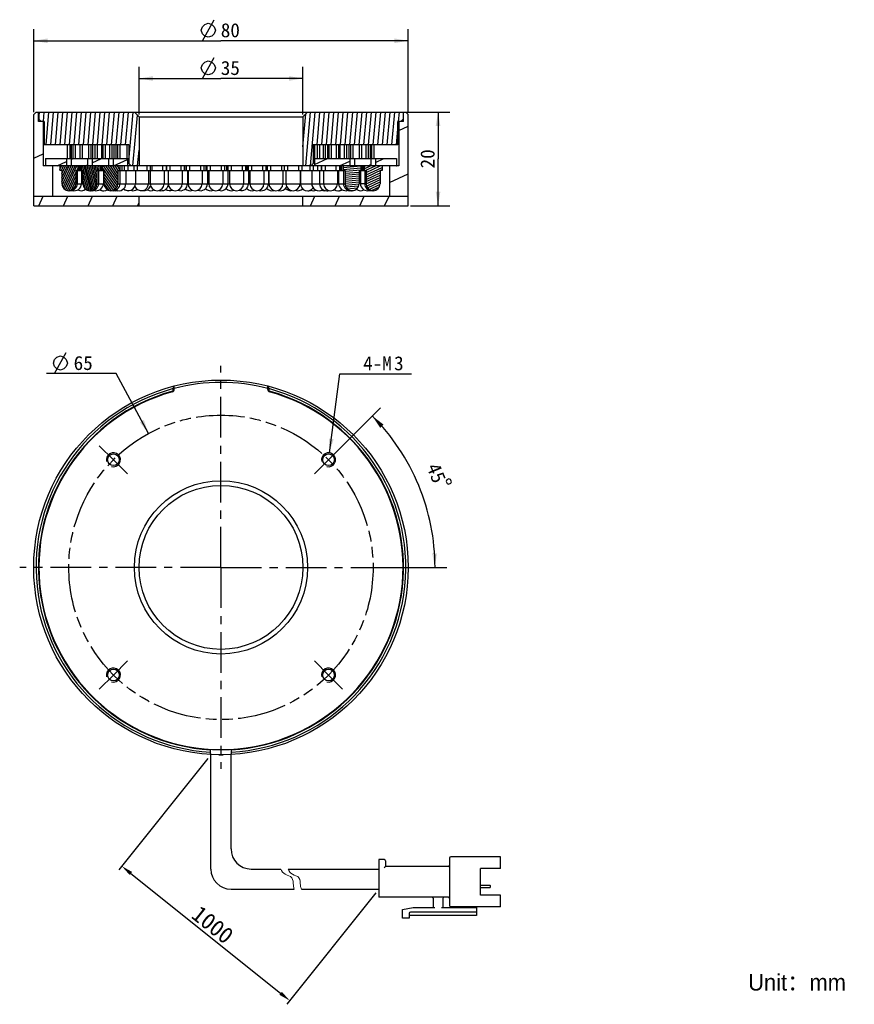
# Model space of a CAD drawing. Header units: millimetres. Extents: x 106 to 284, y 43 to 253.
import ezdxf
from ezdxf.enums import TextEntityAlignment as Align

# ---------------------------------------------------------------- set-up
doc = ezdxf.new("R2010")
doc.units = ezdxf.units.MM
doc.header["$LTSCALE"] = 23.1
doc.header["$PDMODE"] = 3
doc.header["$PDSIZE"] = 8
doc.linetypes.add('CENTER', pattern=[0.6, 0.375, -0.075, 0.075, -0.075])
doc.linetypes.add('PHANTOM', pattern=[0.8, 0.45, -0.05, 0.1, -0.05, 0.1, -0.05])
doc.layers.get('0').update_dxf_attribs({"linetype": 'CONTINUOUS'})
doc.layers.get('Defpoints').update_dxf_attribs({"linetype": 'CONTINUOUS', "lineweight": 18})
for name, color, linetype in [('00_COMPONENTS', 7, 'CONTINUOUS'), ('03_ALL_AXES', 7, 'CONTINUOUS'), ('07_ALL_HOLES', 7, 'CONTINUOUS'), ('51__DRAFT_DIMS', 7, 'CONTINUOUS')]:
    doc.layers.add(name, color=color, linetype=linetype)
for name, color, linetype, lineweight in [('标注', 3, 'CONTINUOUS', 25), ('粗实线', 7, 'CONTINUOUS', 30), ('细实线', 7, 'CONTINUOUS', 15)]:
    doc.layers.add(name, color=color, linetype=linetype, lineweight=lineweight)
doc.styles.get("Standard").update_dxf_attribs({"font": 'simfang.ttf'})
doc.dimstyles.new('CST Standard', dxfattribs={"dimtxt": 3.5, "dimasz": 2.5, "dimexe": 1, "dimexo": 1, "dimgap": 0.6, "dimtad": 1, "dimtoh": 1, "dimdsep": 46, "dimtxsty": 'STANDARD', "dimcen": -2.5, "dimdle": 5, "dimadec": 1, "dimazin": 2, "dimtfac": 1, "dimtofl": 0, "dimtmove": 0, "dimatfit": 0, "dimfxl": 1, "dimtolj": 1, "dimarcsym": 0})
doc.dimstyles.new('DIMSTYLE_1', dxfattribs={"dimtxt": 3, "dimasz": 3, "dimexe": 2.5, "dimexo": 0.5, "dimgap": 3, "dimtad": 1, "dimdec": 1, "dimdsep": 46, "dimtxsty": 'STANDARD', "dimblk": '_FILLED', "dimblk1": '_FILLED', "dimblk2": '_FILLED', "dimcen": 0.09, "dimclrt": 3, "dimazin": 2, "dimtp": 0.5, "dimtm": 0.5, "dimtfac": 1, "dimtdec": -1, "dimtofl": 0, "dimtmove": 0, "dimatfit": 3, "dimldrblk": '_FILLED', "dimfxl": 1, "dimtolj": 1, "dimarcsym": 0})
doc.dimstyles.new('DIMSTYLE_2', dxfattribs={"dimtxt": 3, "dimasz": 3, "dimexe": 2.5, "dimexo": 0.5, "dimtad": 1, "dimdsep": 46, "dimtxsty": 'STANDARD', "dimblk": '_FILLED', "dimblk1": '_FILLED', "dimblk2": '_FILLED', "dimcen": 0.09, "dimclrt": 3, "dimazin": 2, "dimtp": 0.1, "dimtm": 0.1, "dimtfac": 1, "dimtofl": 0, "dimtmove": 0, "dimatfit": 1, "dimldrblk": '_FILLED', "dimfxl": 1, "dimtolj": 1, "dimarcsym": 0})
doc.dimstyles.new('DIMSTYLE_3', dxfattribs={"dimtxt": 3, "dimasz": 3, "dimexe": 2.5, "dimexo": 0.5, "dimgap": 0.75, "dimtad": 1, "dimdsep": 46, "dimtxsty": 'STANDARD', "dimblk": '_FILLED', "dimblk1": '_FILLED', "dimblk2": '_FILLED', "dimcen": 0.09, "dimclrt": 3, "dimazin": 2, "dimtp": 0.3, "dimtm": 0.3, "dimtfac": 1, "dimtofl": 0, "dimtmove": 0, "dimatfit": 3, "dimldrblk": '_FILLED', "dimfxl": 1, "dimtolj": 1, "dimarcsym": 0})
doc.dimstyles.new('DIMSTYLE_4', dxfattribs={"dimtxt": 3, "dimasz": 3, "dimexe": 2.5, "dimexo": 0.5, "dimgap": 0.75, "dimtad": 1, "dimdsep": 46, "dimtxsty": 'STANDARD', "dimblk": '_FILLED', "dimblk1": '_FILLED', "dimblk2": '_FILLED', "dimcen": 0.09, "dimclrt": 3, "dimazin": 2, "dimtp": 0.2, "dimtm": 0.2, "dimtfac": 1, "dimtofl": 0, "dimtmove": 0, "dimatfit": 3, "dimldrblk": '_FILLED', "dimfxl": 1, "dimtolj": 1, "dimarcsym": 0})

# ---------------------------------------------------------------- blocks, each defined once
blk = doc.blocks.new('*D1')
at = {"layer": '51__DRAFT_DIMS', "color": 4}
for p, q in [((172.36, 159.58), (183.12, 170.34)), ((177.63, 136.25), (197.25, 136.25))]:
    blk.add_line(p, q, dxfattribs=at)
for start, end in [(22.5, 45), (0, 22.5)]:
    blk.add_arc((149.03, 136.25), 45.72, start, end, dxfattribs=at)
for points in [[(183.77, 166.73), (181.36, 168.58), (183.04, 166.05)], [(194.15, 139.23), (194.75, 136.25), (195.15, 139.26)]]:
    blk.add_solid(points, dxfattribs=at)
at = {"layer": '51__DRAFT_DIMS', "color": 3}
blk.add_text('45', height=3, rotation=-67.5, dxfattribs=at).set_placement((193.66, 155.82), align=Align.CENTER)
blk = doc.blocks.new('_FILLED')
at = {"color": 0, "linetype": 'ByBlock'}
blk.add_solid([(0, 0), (-1, 0.167), (-1, -0.167)], dxfattribs=at)
blk = doc.blocks.new('*D2')
at = {"layer": '51__DRAFT_DIMS', "color": 4}
for p, q in [((172.2, 160.72), (174.4, 177.58)), ((174.4, 177.58), (177.9, 177.58)), ((177.9, 177.58), (189.71, 177.58))]:
    blk.add_line(p, q, dxfattribs=at)
at = {"layer": '51__DRAFT_DIMS', "color": 4, "xscale": 3, "yscale": 3, "zscale": 3, "rotation": 262.5858602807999}
blk.add_blockref('_FILLED', (172.2, 160.72), dxfattribs=at)
at = {"layer": '51__DRAFT_DIMS', "color": 3}
for s, p in [('4-M', (179.4, 178.33)), ('3', (186.01, 178.33))]:
    blk.add_text(s, height=3, dxfattribs=at).set_placement(p)
blk = doc.blocks.new('*D3')
at = {"layer": '51__DRAFT_DIMS', "color": 4}
for p, q in [((109.03, 233.48), (109.03, 251.19)), ((189.03, 233.48), (189.03, 251.19)), ((109.03, 248.69), (149.03, 248.69)), ((189.03, 248.69), (149.03, 248.69))]:
    blk.add_line(p, q, dxfattribs=at)
at = {"layer": '51__DRAFT_DIMS', "color": 4, "xscale": 3, "yscale": 3, "zscale": 3, "rotation": 180}
blk.add_blockref('_FILLED', (109.03, 248.69), dxfattribs=at)
at = {"layer": '51__DRAFT_DIMS', "color": 4, "xscale": 3, "yscale": 3, "zscale": 3}
blk.add_blockref('_FILLED', (189.03, 248.69), dxfattribs=at)
at = {"layer": '51__DRAFT_DIMS', "color": 3}
blk.add_text('80', height=3, dxfattribs=at).set_placement((151.03, 249.44), align=Align.CENTER)
blk = doc.blocks.new('*D4')
at = {"layer": '51__DRAFT_DIMS', "color": 4}
for p, q in [((131.53, 232.98), (131.53, 243.14)), ((166.53, 232.98), (166.53, 243.14)), ((131.53, 240.64), (149.03, 240.64)), ((166.53, 240.64), (149.03, 240.64))]:
    blk.add_line(p, q, dxfattribs=at)
at = {"layer": '51__DRAFT_DIMS', "color": 4, "xscale": 3, "yscale": 3, "zscale": 3, "rotation": 180}
blk.add_blockref('_FILLED', (131.53, 240.64), dxfattribs=at)
at = {"layer": '51__DRAFT_DIMS', "color": 4, "xscale": 3, "yscale": 3, "zscale": 3}
blk.add_blockref('_FILLED', (166.53, 240.64), dxfattribs=at)
at = {"layer": '51__DRAFT_DIMS', "color": 3}
blk.add_text('35', height=3, dxfattribs=at).set_placement((151.03, 241.39), align=Align.CENTER)
blk = doc.blocks.new('*D5')
at = {"layer": '51__DRAFT_DIMS', "color": 4}
for p, q in [((188.43, 233.48), (197.9, 233.48)), ((195.4, 233.48), (195.4, 223.48)), ((195.4, 213.48), (195.4, 223.48)), ((189.53, 213.48), (197.9, 213.48))]:
    blk.add_line(p, q, dxfattribs=at)
at = {"layer": '51__DRAFT_DIMS', "color": 4, "xscale": 3, "yscale": 3, "zscale": 3}
for p, rotation in [((195.4, 233.48), 90), ((195.4, 213.48), 270)]:
    blk.add_blockref('_FILLED', p, dxfattribs=dict(at, rotation=rotation))
at = {"layer": '51__DRAFT_DIMS', "color": 3}
blk.add_text('20', height=3, rotation=90, dxfattribs=at).set_placement((194.65, 223.48), align=Align.CENTER)
blk = doc.blocks.new('*D6')
at = {"color": 4}
for p, q in [((123.14, 177.64), (111.73, 177.64)), ((126.64, 177.64), (123.14, 177.64)), ((133.56, 164.83), (126.64, 177.64))]:
    blk.add_line(p, q, dxfattribs=at)
at = {"color": 4, "xscale": 3, "yscale": 3, "zscale": 3, "rotation": 298.4127860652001}
blk.add_blockref('_FILLED', (133.56, 164.83), dxfattribs=at)
at = {"color": 3}
blk.add_text('65', height=3, dxfattribs=at).set_placement((121.64, 178.39), align=Align.RIGHT)
blk = doc.blocks.new('*D9')
at = {"layer": 'Defpoints', "color": 0}
for p in [(146.87, 96.25), (182.76, 67.53), (163.73, 43.74)]:
    blk.add_point(p, dxfattribs=at)
at = {"layer": '标注', "color": 0, "linetype": 'Continuous', "lineweight": -2, "ltscale": 3}
for p, q in [((146.24, 95.47), (127.21, 71.67)), ((182.14, 66.75), (163.11, 42.95))]:
    blk.add_line(p, q, dxfattribs=at)
at = {"layer": '标注', "color": 9, "linetype": 'Continuous', "lineweight": -2, "ltscale": 3}
blk.add_line((129.78, 70.89), (161.78, 45.3), dxfattribs=at)
at = {"layer": '标注', "color": 9}
for points in [[(130.04, 71.22), (129.52, 70.57), (127.83, 72.46)], [(161.52, 44.97), (162.04, 45.62), (163.73, 43.74)]]:
    blk.add_solid(points, dxfattribs=at)
at = {"layer": '标注', "color": 7, "insert": (147.26, 59.95), "char_height": 3.5, "attachment_point": 5, "rotation": 321.3402}
blk.add_mtext('\\A1;1000{}{{\\H0.7x;}{}}', dxfattribs=at)

msp = doc.modelspace()

# ---------------------------------------------------------------- hatches: boundary and pattern name
h = msp.add_hatch()
h.set_pattern_fill('DEFAULT__8', color=4, scale=9.211155, angle=205, style=0, pattern_type=0)
h.set_pattern_definition([(205, (0, 0), (3.8928, -8.34814), [])])
edge = h.paths.add_edge_path()
edge.add_line((187.0286, 221.9771), (185.0286, 221.9771))
edge.add_line((187.0286, 231.4771), (187.0286, 221.9771))
edge.add_line((188.0286, 231.4771), (187.0286, 231.4771))
edge.add_line((188.0286, 231.4771), (188.0286, 233.4771))
edge.add_line((188.5286, 233.4771), (188.0286, 233.4771))
edge.add_line((188.5286, 233.4771), (189.0286, 232.9771))
edge.add_line((189.0286, 232.9771), (189.0286, 215.4771))
edge.add_line((189.0286, 215.4771), (185.0286, 215.4771))
edge.add_line((185.0286, 221.9771), (185.0286, 215.4771))
edge = h.paths.add_edge_path()
edge.add_line((113.0286, 221.9771), (111.0286, 221.9771))
edge.add_line((113.0286, 221.9771), (113.0286, 215.4771))
edge.add_line((113.0286, 215.4771), (109.0286, 215.4771))
edge.add_line((109.0286, 232.9771), (109.0286, 215.4771))
edge.add_line((109.5286, 233.4771), (109.0286, 232.9771))
edge.add_line((110.0286, 233.4771), (109.5286, 233.4771))
edge.add_line((110.0286, 231.4771), (110.0286, 233.4771))
edge.add_line((111.0286, 231.4771), (110.0286, 231.4771))
edge.add_line((111.0286, 231.4771), (111.0286, 221.9771))
h = msp.add_hatch()
h.set_pattern_fill('A', color=4, scale=0.994515, angle=85, style=0, pattern_type=0)
h.set_pattern_definition([(85, (0, 0), (-0.9907307, 0.0866777), [])])
edge = h.paths.add_edge_path()
edge.add_line((130.5286, 233.4771), (110.1286, 233.4771))
edge.add_line((131.5286, 232.4771), (130.5286, 233.4771))
edge.add_line((131.5286, 232.4771), (131.5286, 221.9771))
edge.add_line((131.5286, 221.9771), (129.8286, 221.9771))
edge.add_line((129.8286, 221.9771), (129.3286, 222.4771))
edge.add_line((129.3286, 226.4771), (129.3286, 222.4771))
edge.add_line((129.3286, 226.4771), (111.2286, 226.4771))
edge.add_line((111.2286, 231.4771), (111.2286, 226.4771))
edge.add_line((111.2286, 231.4771), (110.6286, 231.4771))
edge.add_line((110.6286, 231.4771), (110.1286, 231.9771))
edge.add_line((110.1286, 233.4771), (110.1286, 231.9771))
edge = h.paths.add_edge_path()
edge.add_line((187.9286, 233.4771), (167.5286, 233.4771))
edge.add_line((187.9286, 233.4771), (187.9286, 231.9771))
edge.add_line((187.4286, 231.4771), (187.9286, 231.9771))
edge.add_line((187.4286, 231.4771), (186.8286, 231.4771))
edge.add_line((186.8286, 226.4771), (186.8286, 231.4771))
edge.add_line((186.8286, 226.4771), (168.7286, 226.4771))
edge.add_line((168.7286, 226.4771), (168.7286, 222.4771))
edge.add_line((168.2286, 221.9771), (168.7286, 222.4771))
edge.add_line((168.2286, 221.9771), (166.5286, 221.9771))
edge.add_line((166.5286, 232.4771), (166.5286, 221.9771))
edge.add_line((166.5286, 232.4771), (167.5286, 233.4771))
h = msp.add_hatch()
h.set_pattern_fill('DEFAULT__7', color=4, scale=2.549728, angle=205, style=0, pattern_type=0)
h.set_pattern_definition([(205, (0, 0), (1.077562, -2.310838), [])])
edge = h.paths.add_edge_path()
edge.add_line((186.5286, 223.5771), (182.0286, 223.5771))
edge.add_line((186.5286, 223.5771), (186.5286, 221.9771))
edge.add_line((186.5286, 221.9771), (182.0286, 221.9771))
edge.add_line((182.0286, 223.5771), (182.0286, 221.9771))
edge = h.paths.add_edge_path()
edge.add_line((181.0286, 223.5771), (177.5286, 223.5771))
edge.add_line((181.0286, 223.5771), (181.0286, 221.9771))
edge.add_line((181.0286, 221.9771), (177.5286, 221.9771))
edge.add_line((177.5286, 223.5771), (177.5286, 221.9771))
edge = h.paths.add_edge_path()
edge.add_line((176.5286, 223.5771), (169.0286, 223.5771))
edge.add_line((176.5286, 223.5771), (176.5286, 221.9771))
edge.add_line((176.5286, 221.9771), (169.0286, 221.9771))
edge.add_line((169.0286, 223.5771), (169.0286, 221.9771))
edge = h.paths.add_edge_path()
edge.add_line((129.0286, 223.5771), (126.0286, 223.5771))
edge.add_line((129.0286, 223.5771), (129.0286, 221.9771))
edge.add_line((129.0286, 221.9771), (126.0286, 221.9771))
edge.add_line((126.0286, 223.5771), (126.0286, 221.9771))
edge = h.paths.add_edge_path()
edge.add_line((125.0286, 223.5771), (121.5286, 223.5771))
edge.add_line((125.0286, 223.5771), (125.0286, 221.9771))
edge.add_line((125.0286, 221.9771), (121.5286, 221.9771))
edge.add_line((121.5286, 223.5771), (121.5286, 221.9771))
edge = h.paths.add_edge_path()
edge.add_line((120.5286, 223.5771), (117.0286, 223.5771))
edge.add_line((120.5286, 223.5771), (120.5286, 221.9771))
edge.add_line((120.5286, 221.9771), (117.0286, 221.9771))
edge.add_line((117.0286, 223.5771), (117.0286, 221.9771))
edge = h.paths.add_edge_path()
edge.add_line((116.0286, 223.5771), (111.5286, 223.5771))
edge.add_line((116.0286, 223.5771), (116.0286, 221.9771))
edge.add_line((116.0286, 221.9771), (111.5286, 221.9771))
edge.add_line((111.5286, 223.5771), (111.5286, 221.9771))
h = msp.add_hatch()
h.set_pattern_fill('DEFAULT__5', color=4, scale=0.371508, angle=245, style=0, pattern_type=0)
h.set_pattern_definition([(245, (0, 0), (0.3367006, -0.1570061), [])])
edge = h.paths.add_edge_path()
edge.add_line((115.0286, 220.9771), (115.0286, 218.1771))
edge.add_line((115.0286, 220.9771), (114.6286, 220.9771))
edge.add_line((114.6286, 221.9771), (114.6286, 220.9771))
edge.add_line((118.4286, 221.9771), (114.6286, 221.9771))
edge.add_line((118.4286, 221.9771), (118.4286, 220.9771))
edge.add_line((118.4286, 220.9771), (118.0286, 220.9771))
edge.add_line((118.0286, 220.9771), (118.0286, 218.1771))
edge.add_arc((116.5286, 218.1771), 1.5, 270, 0)
edge.add_arc((116.5286, 218.1771), 1.5, 180, 270)
h = msp.add_hatch()
h.set_pattern_fill('DEFAULT__3', color=4, scale=0.332342, angle=285, style=0, pattern_type=0)
h.set_pattern_definition([(285, (0, 0), (0.3210174, 0.08601635), [])])
edge = h.paths.add_edge_path()
edge.add_line((119.5286, 220.9771), (119.5286, 218.1771))
edge.add_line((119.5286, 220.9771), (119.1286, 220.9771))
edge.add_line((119.1286, 221.9771), (119.1286, 220.9771))
edge.add_line((122.9286, 221.9771), (119.1286, 221.9771))
edge.add_line((122.9286, 221.9771), (122.9286, 220.9771))
edge.add_line((122.9286, 220.9771), (122.5286, 220.9771))
edge.add_line((122.5286, 220.9771), (122.5286, 218.1771))
edge.add_arc((121.0286, 218.1771), 1.5, 270, 0)
edge.add_arc((121.0286, 218.1771), 1.5, 180, 270)
h = msp.add_hatch()
h.set_pattern_fill('DEFAULT__2', color=4, scale=0.402896, angle=125, style=0, pattern_type=0)
h.set_pattern_definition([(125, (0, 0), (-0.3300332, -0.2310917), [])])
edge = h.paths.add_edge_path()
edge.add_line((124.0286, 220.9771), (124.0286, 218.1771))
edge.add_line((124.0286, 220.9771), (123.6286, 220.9771))
edge.add_line((123.6286, 221.9771), (123.6286, 220.9771))
edge.add_line((127.4286, 221.9771), (123.6286, 221.9771))
edge.add_line((127.4286, 221.9771), (127.4286, 220.9771))
edge.add_line((127.4286, 220.9771), (127.0286, 220.9771))
edge.add_line((127.0286, 220.9771), (127.0286, 218.1771))
edge.add_arc((125.5286, 218.1771), 1.5, 270, 0)
edge.add_arc((125.5286, 218.1771), 1.5, 180, 270)
h = msp.add_hatch()
h.set_pattern_fill('DEFAULT__4', color=4, scale=0.419447, angle=5, style=0, pattern_type=0)
h.set_pattern_definition([(5, (0, 0), (-0.0365572, 0.4178505), [])])
edge = h.paths.add_edge_path()
edge.add_line((175.5286, 220.9771), (175.5286, 218.1771))
edge.add_line((175.5286, 220.9771), (175.1286, 220.9771))
edge.add_line((175.1286, 221.9771), (175.1286, 220.9771))
edge.add_line((178.9286, 221.9771), (175.1286, 221.9771))
edge.add_line((178.9286, 221.9771), (178.9286, 220.9771))
edge.add_line((178.9286, 220.9771), (178.5286, 220.9771))
edge.add_line((178.5286, 220.9771), (178.5286, 218.1771))
edge.add_arc((177.0286, 218.1771), 1.5, 270, 0)
edge.add_arc((177.0286, 218.1771), 1.5, 180, 270)
h = msp.add_hatch()
h.set_pattern_fill('DEFAULT__6', color=4, scale=0.442201, angle=205, style=0, pattern_type=0)
h.set_pattern_definition([(205, (0, 0), (0.18688226, -0.4007703), [])])
edge = h.paths.add_edge_path()
edge.add_line((180.0286, 220.9771), (180.0286, 218.1771))
edge.add_line((180.0286, 220.9771), (179.6286, 220.9771))
edge.add_line((179.6286, 221.9771), (179.6286, 220.9771))
edge.add_line((183.4286, 221.9771), (179.6286, 221.9771))
edge.add_line((183.4286, 221.9771), (183.4286, 220.9771))
edge.add_line((183.4286, 220.9771), (183.0286, 220.9771))
edge.add_line((183.0286, 220.9771), (183.0286, 218.1771))
edge.add_arc((181.5286, 218.1771), 1.5, 270, 0)
edge.add_arc((181.5286, 218.1771), 1.5, 180, 270)
h = msp.add_hatch()
h.set_pattern_fill('DEFAULT__1', color=4, scale=4.783525, angle=245, style=0, pattern_type=0)
h.set_pattern_definition([(245, (0, 0), (4.33535, -2.021605), [])])
edge = h.paths.add_edge_path()
edge.add_line((109.0286, 213.4771), (131.5286, 213.4771))
edge.add_line((109.0286, 213.4771), (109.0286, 215.4771))
edge.add_line((109.0286, 215.4771), (131.5286, 215.4771))
edge.add_line((131.5286, 213.4771), (131.5286, 215.4771))
edge = h.paths.add_edge_path()
edge.add_line((166.5286, 213.4771), (189.0286, 213.4771))
edge.add_line((166.5286, 213.4771), (166.5286, 215.4771))
edge.add_line((166.5286, 215.4771), (189.0286, 215.4771))
edge.add_line((189.0286, 213.4771), (189.0286, 215.4771))

# ---------------------------------------------------------------- linework, layer by layer
at = {"color": 3}
msp.add_line((113.4821, 177.6364), (115.9821, 182.1364), dxfattribs=at)
msp.add_line((148.5506, 96.2486), (149.5067, 96.2486))
msp.add_lwpolyline([(113.2321, 179.8864), (113.4821, 180.6364), (113.9821, 181.1364), (114.7321, 181.3864), (115.4821, 181.1364), (115.9821, 180.6364), (116.2321, 179.8864), (115.9821, 179.1364), (115.4821, 178.6364), (114.7321, 178.3864), (113.9821, 178.6364), (113.4821, 179.1364), (113.2321, 179.8864)], dxfattribs=at)
at = {"layer": '00_COMPONENTS', "color": 7}
for p, q in [((109.5286, 233.4771), (109.0286, 232.9771)), ((109.5286, 233.4771), (188.5286, 233.4771)), ((110.0286, 231.4771), (110.0286, 233.4771)), ((110.1286, 233.4771), (110.1286, 231.9771)), ((131.5286, 232.4771), (130.5286, 233.4771)), ((166.5286, 232.4771), (167.5286, 233.4771)), ((187.9286, 233.4771), (187.9286, 231.9771)), ((188.0286, 231.4771), (188.0286, 233.4771)), ((188.5286, 233.4771), (189.0286, 232.9771)), ((109.0286, 213.4771), (109.0286, 232.9771)), ((111.2286, 231.4771), (110.0286, 231.4771)), ((110.6286, 231.4771), (110.1286, 231.9771)), ((111.0286, 231.4771), (111.0286, 221.9771)), ((111.2286, 231.4771), (111.2286, 226.4771)), ((131.5286, 232.4771), (131.5286, 221.9771)), ((131.5286, 232.4771), (166.5286, 232.4771)), ((166.5286, 232.4771), (166.5286, 221.9771)), ((188.0286, 231.4771), (186.8286, 231.4771)), ((186.8286, 226.4771), (186.8286, 231.4771)), ((187.0286, 231.4771), (187.0286, 221.9771)), ((187.4286, 231.4771), (187.9286, 231.9771)), ((189.0286, 213.4771), (189.0286, 232.9771)), ((129.3286, 226.4771), (111.2286, 226.4771)), ((116.2786, 223.5771), (116.2786, 226.4771)), ((116.7786, 223.5771), (116.7786, 226.4771)), ((117.0813, 223.5771), (117.0813, 226.4771)), ((117.4838, 223.5771), (117.4838, 226.4771)), ((117.9838, 223.5771), (117.9838, 226.4771)), ((118.9692, 223.5771), (118.9692, 226.4771)), ((119.4692, 223.5771), (119.4692, 226.4771)), ((120.7786, 223.5771), (120.7786, 226.4771)), ((121.2786, 223.5771), (121.2786, 226.4771)), ((121.6233, 223.5771), (121.6233, 226.4771)), ((122.149, 223.5771), (122.149, 226.4771)), ((122.649, 223.5771), (122.649, 226.4771)), ((123.568, 223.5771), (123.568, 226.4771)), ((123.8304, 223.5771), (123.8304, 226.4771)), ((124.3304, 223.5771), (124.3304, 226.4771)), ((125.2786, 223.5771), (125.2786, 226.4771)), ((125.7786, 223.5771), (125.7786, 226.4771)), ((126.2033, 223.5771), (126.2033, 226.4771)), ((126.6261, 223.5771), (126.6261, 226.4771)), ((126.962, 223.5771), (126.962, 226.4771)), ((127.462, 223.5771), (127.462, 226.4771)), ((128.9796, 223.5771), (128.9796, 226.4771)), ((129.0092, 223.5771), (129.0092, 226.4771)), ((129.3286, 226.4771), (129.3286, 222.4771)), ((186.8286, 226.4771), (168.7286, 226.4771)), ((168.7286, 226.4771), (168.7286, 222.4771)), ((169.0776, 223.5771), (169.0776, 226.4771)), ((169.6662, 223.5771), (169.6662, 226.4771)), ((170.1662, 223.5771), (170.1662, 226.4771)), ((170.9616, 223.5771), (170.9616, 226.4771)), ((171.3267, 223.5771), (171.3267, 226.4771)), ((171.8267, 223.5771), (171.8267, 226.4771)), ((171.9311, 223.5771), (171.9311, 226.4771)), ((172.1722, 223.5771), (172.1722, 226.4771)), ((172.6722, 223.5771), (172.6722, 226.4771)), ((173.7268, 223.5771), (173.7268, 226.4771)), ((174.2268, 223.5771), (174.2268, 226.4771)), ((174.4892, 223.5771), (174.4892, 226.4771)), ((175.4082, 223.5771), (175.4082, 226.4771)), ((175.9082, 223.5771), (175.9082, 226.4771)), ((176.4339, 223.5771), (176.4339, 226.4771)), ((176.7786, 223.5771), (176.7786, 226.4771)), ((177.2786, 223.5771), (177.2786, 226.4771)), ((178.588, 223.5771), (178.588, 226.4771)), ((179.088, 223.5771), (179.088, 226.4771)), ((180.0734, 223.5771), (180.0734, 226.4771)), ((180.5734, 223.5771), (180.5734, 226.4771)), ((180.9759, 223.5771), (180.9759, 226.4771)), ((181.2786, 223.5771), (181.2786, 226.4771)), ((181.7786, 223.5771), (181.7786, 226.4771)), ((111.5286, 223.5771), (111.5286, 221.9771)), ((111.5286, 223.5771), (129.3286, 223.5771)), ((116.0286, 223.5771), (116.0286, 221.9771)), ((117.0286, 223.5771), (117.0286, 221.9771)), ((120.5286, 223.5771), (120.5286, 221.9771)), ((121.5286, 223.5771), (121.5286, 221.9771)), ((125.0286, 223.5771), (125.0286, 221.9771)), ((126.0286, 223.5771), (126.0286, 221.9771)), ((129.0286, 223.5771), (129.0286, 221.9771)), ((168.7286, 223.5771), (186.5286, 223.5771)), ((169.0286, 223.5771), (169.0286, 221.9771)), ((176.5286, 223.5771), (176.5286, 221.9771)), ((177.5286, 223.5771), (177.5286, 221.9771)), ((181.0286, 223.5771), (181.0286, 221.9771)), ((182.0286, 223.5771), (182.0286, 221.9771)), ((186.5286, 223.5771), (186.5286, 221.9771)), ((116.5286, 221.9771), (111.0286, 221.9771)), ((113.0286, 221.9771), (113.0286, 215.4771)), ((114.6286, 221.9771), (114.6286, 220.9771)), ((115.0286, 220.9771), (114.6286, 220.9771)), ((115.0286, 220.9771), (115.0286, 218.1771)), ((118.0286, 220.9771), (118.0286, 218.1771)), ((118.0286, 220.9771), (119.5286, 220.9771)), ((118.3313, 220.9771), (118.3313, 218.1771)), ((118.4286, 221.9771), (118.4286, 220.9771)), ((118.7313, 221.9771), (118.7313, 220.9771)), ((118.9, 221.9771), (118.9, 220.9771)), ((119.1286, 221.9771), (119.1286, 220.9771)), ((119.2338, 220.9771), (119.2338, 218.1771)), ((119.5286, 220.9771), (119.5286, 218.1771)), ((122.5286, 220.9771), (122.5286, 218.1771)), ((122.5286, 220.9771), (124.0286, 220.9771)), ((122.8733, 220.9771), (122.8733, 218.1771)), ((122.9286, 221.9771), (122.9286, 220.9771)), ((123.2733, 221.9771), (123.2733, 220.9771)), ((123.5652, 221.9771), (123.5652, 220.9771)), ((123.6286, 221.9771), (123.6286, 220.9771)), ((123.899, 220.9771), (123.899, 218.1771)), ((124.0286, 220.9771), (124.0286, 218.1771)), ((127.0286, 220.9771), (127.0286, 218.1771)), ((127.0286, 220.9771), (175.5286, 220.9771)), ((127.4286, 221.9771), (127.4286, 220.9771)), ((127.4533, 220.9771), (127.4533, 218.1771)), ((127.8533, 221.9771), (127.8533, 220.9771)), ((128.3782, 221.9771), (128.3782, 220.9771)), ((128.712, 220.9771), (128.712, 218.1771)), ((129.112, 221.9771), (129.112, 220.9771)), ((129.8286, 221.9771), (129.3286, 222.4771)), ((130.4253, 221.9771), (130.4253, 220.9771)), ((130.7592, 220.9771), (130.7592, 218.1771)), ((131.1592, 221.9771), (131.1592, 220.9771)), ((133.1871, 221.9771), (133.1871, 220.9771)), ((133.5209, 220.9771), (133.5209, 218.1771)), ((133.8973, 220.9771), (133.8973, 218.1771)), ((133.9209, 221.9771), (133.9209, 220.9771)), ((134.2311, 221.9771), (134.2311, 220.9771)), ((136.5635, 221.9771), (136.5635, 220.9771)), ((136.8973, 220.9771), (136.8973, 218.1771)), ((137.2973, 221.9771), (137.2973, 220.9771)), ((137.3664, 221.9771), (137.3664, 220.9771)), ((137.7664, 220.9771), (137.7664, 218.1771)), ((138.1002, 221.9771), (138.1002, 220.9771)), ((140.4325, 221.9771), (140.4325, 220.9771)), ((140.7664, 220.9771), (140.7664, 218.1771)), ((141.1664, 221.9771), (141.1664, 220.9771)), ((141.5423, 221.9771), (141.5423, 220.9771)), ((141.5883, 221.9771), (141.5883, 220.9771)), ((141.8761, 220.9771), (141.8761, 218.1771)), ((141.9883, 220.9771), (141.9883, 218.1771)), ((142.3221, 221.9771), (142.3221, 220.9771)), ((144.6545, 221.9771), (144.6545, 220.9771)), ((144.9883, 220.9771), (144.9883, 218.1771)), ((145.3883, 221.9771), (145.3883, 220.9771)), ((145.8146, 221.9771), (145.8146, 220.9771)), ((146.0104, 221.9771), (146.0104, 220.9771)), ((146.1484, 220.9771), (146.1484, 218.1771)), ((146.4104, 220.9771), (146.4104, 218.1771)), ((146.7442, 221.9771), (146.7442, 220.9771)), ((149.0766, 221.9771), (149.0766, 220.9771)), ((149.4104, 220.9771), (149.4104, 218.1771)), ((149.8104, 221.9771), (149.8104, 220.9771)), ((150.1948, 221.9771), (150.1948, 220.9771)), ((150.473, 221.9771), (150.473, 220.9771)), ((150.5286, 220.9771), (150.5286, 218.1771)), ((150.873, 220.9771), (150.873, 218.1771)), ((151.2068, 221.9771), (151.2068, 220.9771)), ((153.5392, 221.9771), (153.5392, 220.9771)), ((153.873, 220.9771), (153.873, 218.1771)), ((154.273, 221.9771), (154.273, 220.9771)), ((154.575, 221.9771), (154.575, 220.9771)), ((154.8147, 221.9771), (154.8147, 220.9771)), ((154.9088, 220.9771), (154.9088, 218.1771)), ((155.2147, 220.9771), (155.2147, 218.1771)), ((155.5485, 221.9771), (155.5485, 220.9771)), ((157.8809, 221.9771), (157.8809, 220.9771)), ((158.2147, 220.9771), (158.2147, 218.1771)), ((158.6147, 221.9771), (158.6147, 220.9771)), ((158.8473, 221.9771), (158.8473, 220.9771)), ((158.8786, 221.9771), (158.8786, 220.9771)), ((159.1811, 220.9771), (159.1811, 218.1771)), ((159.2786, 220.9771), (159.2786, 218.1771)), ((159.6124, 221.9771), (159.6124, 220.9771)), ((161.9448, 221.9771), (161.9448, 220.9771)), ((162.2786, 220.9771), (162.2786, 218.1771)), ((162.5178, 221.9771), (162.5178, 220.9771)), ((162.9178, 220.9771), (162.9178, 218.1771)), ((163.2516, 221.9771), (163.2516, 220.9771)), ((165.584, 221.9771), (165.584, 220.9771)), ((165.6009, 221.9771), (165.6009, 220.9771)), ((165.9178, 220.9771), (165.9178, 218.1771)), ((166.0009, 220.9771), (166.0009, 218.1771)), ((166.3347, 221.9771), (166.3347, 220.9771)), ((168.0162, 221.9771), (168.0162, 220.9771)), ((168.2286, 221.9771), (168.7286, 222.4771)), ((168.4162, 220.9771), (168.4162, 218.1771)), ((168.7501, 221.9771), (168.7501, 220.9771)), ((169.6767, 221.9771), (169.6767, 220.9771)), ((170.0767, 220.9771), (170.0767, 218.1771)), ((170.4105, 221.9771), (170.4105, 220.9771)), ((170.5222, 221.9771), (170.5222, 220.9771)), ((170.9222, 220.9771), (170.9222, 218.1771)), ((171.256, 221.9771), (171.256, 220.9771)), ((173.5884, 221.9771), (173.5884, 220.9771)), ((173.9222, 220.9771), (173.9222, 218.1771)), ((174.1582, 220.9771), (174.1582, 218.1771)), ((174.3222, 221.9771), (174.3222, 220.9771)), ((174.492, 221.9771), (174.492, 220.9771)), ((174.7839, 221.9771), (174.7839, 220.9771)), ((175.1286, 221.9771), (175.1286, 220.9771)), ((175.1839, 220.9771), (175.1839, 218.1771)), ((175.5286, 220.9771), (175.5286, 218.1771)), ((178.5286, 220.9771), (180.0286, 220.9771)), ((178.5286, 220.9771), (178.5286, 218.1771)), ((178.8234, 220.9771), (178.8234, 218.1771)), ((178.9286, 221.9771), (178.9286, 220.9771)), ((179.1572, 221.9771), (179.1572, 220.9771)), ((179.3259, 221.9771), (179.3259, 220.9771)), ((179.6286, 221.9771), (179.6286, 220.9771)), ((179.7259, 220.9771), (179.7259, 218.1771)), ((180.0286, 220.9771), (180.0286, 218.1771)), ((187.0286, 221.9771), (181.4645, 221.9771)), ((183.4286, 220.9771), (183.0286, 220.9771)), ((183.0286, 220.9771), (183.0286, 218.1771)), ((183.4286, 221.9771), (183.4286, 220.9771)), ((185.0286, 221.9771), (185.0286, 215.4771)), ((109.0286, 215.4771), (189.0286, 215.4771)), ((131.5286, 213.4771), (131.5286, 215.4771)), ((166.5286, 213.4771), (166.5286, 215.4771)), ((109.0286, 213.4771), (189.0286, 213.4771)), ((138.8286, 174.9263), (138.8286, 174.409)), ((139.0286, 174.2238), (139.0286, 174.9785)), ((159.0286, 174.2238), (159.0286, 174.9785)), ((159.2286, 174.409), (159.2286, 174.9263)), ((138.8286, 174.4087), (138.8286, 174.2718)), ((159.2286, 174.2718), (159.2286, 174.4087)), ((146.7786, 96.312), (146.7786, 97.422)), ((151.2786, 96.312), (151.2786, 97.422))]:
    msp.add_line(p, q, dxfattribs=at)
at = {"layer": '00_COMPONENTS', "color": 4}
for p, q in [((181.4645, 221.9771), (116.5286, 221.9771)), ((118.0286, 218.1771), (119.5286, 218.1771)), ((122.5286, 218.1771), (124.0286, 218.1771)), ((127.0286, 218.1771), (175.5286, 218.1771)), ((180.0286, 218.1771), (178.5286, 218.1771))]:
    msp.add_line(p, q, dxfattribs=at)
at = {"layer": '00_COMPONENTS', "color": 7}
for centre, radius in [((149.0286, 136.2486), 40), ((126.0476, 159.2296), 1.25), ((172.0096, 159.2296), 1.25), ((149.0286, 136.2486), 18.5), ((149.0286, 136.2486), 17.5), ((126.0476, 113.2677), 1.25), ((172.0096, 113.2677), 1.25)]:
    msp.add_circle(centre, radius, dxfattribs=at)
for centre, radius, start, end in [((116.5286, 218.1771), 1.5, 180, 360), ((116.8313, 218.1771), 1.5, 264.200858, 360), ((117.7338, 218.1771), 1.5, 252.486739, 360), ((119.2192, 218.1771), 1.5, 240.315869, 307.103123), ((121.0286, 218.1771), 1.5, 180, 360), ((121.26, 218.1771), 1.5, 265.568699, 272.166183), ((121.3733, 218.1771), 1.5, 263.395161, 360), ((122.399, 218.1771), 1.5, 250.007432, 360), ((123.818, 218.1771), 1.5, 241.758533, 275.020663), ((124.0804, 218.1771), 1.5, 235.900126, 298.875863), ((125.5286, 218.1771), 1.5, 180, 360), ((125.9533, 218.1771), 1.5, 261.858056, 360), ((126.3761, 218.1771), 1.5, 261.893755, 286.180589), ((127.212, 218.1771), 1.5, 245.182106, 360), ((126.8456, 218.1771), 1.5, 260.993168, 277.015162), ((129.2296, 218.1771), 1.5, 227.716777, 270.564335), ((129.2592, 218.1771), 1.5, 226.961653, 360), ((130.2865, 218.1771), 1.5, 249.973545, 305.334834), ((132.0209, 218.1771), 1.5, 202.968087, 360), ((132.5706, 218.1771), 1.5, 259.437921, 340.459813), ((134.0765, 218.1771), 1.5, 239.868187, 296.126676), ((135.3973, 218.1771), 1.5, 180, 360), ((136.3169, 218.1771), 1.5, 252.142199, 349.533176), ((138.145, 218.1771), 1.5, 232.440363, 291.958212), ((139.2664, 218.1771), 1.5, 180, 360), ((140.3761, 218.1771), 1.5, 248.279337, 360), ((142.4163, 218.1771), 1.5, 227.141485, 290.943917), ((143.4883, 218.1771), 1.5, 180, 360), ((144.6484, 218.1771), 1.5, 247.243588, 360), ((146.8107, 218.1771), 1.5, 223.869124, 291.513616), ((147.9104, 218.1771), 1.5, 180, 360), ((149.0286, 218.1771), 1.5, 248.106728, 360), ((151.2465, 218.1771), 1.5, 222.305929, 292.064795), ((152.373, 218.1771), 1.5, 180, 360), ((153.4088, 218.1771), 1.5, 249.800511, 360), ((155.6409, 218.1771), 1.5, 221.895715, 290.980734), ((156.7147, 218.1771), 1.5, 180, 360), ((157.6811, 218.1771), 1.5, 251.200955, 360), ((159.9122, 218.1771), 1.5, 221.925707, 286.787461), ((160.7786, 218.1771), 1.5, 180, 360), ((161.7403, 218.1771), 1.5, 251.294419, 333.196305), ((163.9807, 218.1771), 1.5, 221.659409, 278.381632), ((164.4178, 218.1771), 1.5, 180, 360), ((165.4866, 218.1771), 1.5, 249.122381, 312.196391), ((167.5009, 218.1771), 1.5, 180, 323.633576), ((167.7707, 218.1771), 1.5, 264.836901, 290.633436), ((168.8276, 218.1771), 1.5, 243.747589, 291.28629), ((169.9162, 218.1771), 1.5, 180, 303.611403), ((171.5767, 218.1771), 1.5, 180, 286.371931), ((171.2116, 218.1771), 1.5, 244.409332, 276.991552), ((172.4222, 218.1771), 1.5, 180, 360), ((171.6811, 218.1771), 1.5, 268.005154, 284.307588), ((173.9768, 218.1771), 1.5, 238.774801, 304.099874), ((174.2392, 218.1771), 1.5, 264.979337, 298.241467), ((175.6582, 218.1771), 1.5, 180, 289.992568), ((176.6839, 218.1771), 1.5, 180, 276.604839), ((177.0286, 218.1771), 1.5, 180, 360), ((176.7972, 218.1771), 1.5, 267.833817, 274.431301), ((178.838, 218.1771), 1.5, 232.896877, 299.684131), ((180.3234, 218.1771), 1.5, 180, 287.513261), ((181.2259, 218.1771), 1.5, 180, 275.799142), ((181.5286, 218.1771), 1.5, 180, 360), ((149.0286, 136.2486), 39.5, 75.335146, 104.664854), ((149.0286, 136.2486), 39.5, 104.965046, 266.734548), ((149.0286, 136.2486), 39, 105.717, 266.692638), ((149.0286, 136.2486), 38.9, 105.455951, 74.544049), ((138.3286, 174.2718), 0.5, 285.717, 360), ((138.5286, 174.2238), 0.5, 285.455951, 360), ((149.0286, 136.2486), 39.5, 273.265452, 75.034957), ((149.0286, 136.2486), 39, 273.307362, 74.283), ((159.5286, 174.2238), 0.5, 180, 254.544049), ((159.7286, 174.2718), 0.5, 180, 254.283)]:
    msp.add_arc(centre, radius, start, end, dxfattribs=at)
at = {"layer": '00_COMPONENTS', "color": 4}
for centre in [(126.0476, 159.2296), (172.0096, 159.2296), (126.0476, 113.2677), (172.0096, 113.2677)]:
    msp.add_arc(centre, 1.5, 255, 195, dxfattribs=at)
at = {"layer": '03_ALL_AXES', "color": 1, "linetype": 'CENTER'}
for q in [(149.0286, 179.2486), (106.0286, 136.2486), (149.0286, 93.2486), (192.0286, 136.2486)]:
    msp.add_line((149.0286, 136.2486), q, dxfattribs=at)
at = {"layer": '07_ALL_HOLES', "color": 1, "linetype": 'CENTER'}
for p, q in [((126.0476, 159.2296), (123.0424, 162.2348)), ((172.0096, 159.2296), (175.0148, 162.2348)), ((126.0476, 159.2296), (129.0528, 156.2244)), ((172.0096, 159.2296), (169.0044, 156.2244)), ((126.0476, 113.2677), (129.0528, 116.2729)), ((172.0096, 113.2677), (169.0044, 116.2729)), ((126.0476, 113.2677), (123.0424, 110.2625)), ((172.0096, 113.2677), (175.0148, 110.2625))]:
    msp.add_line(p, q, dxfattribs=at)
at = {"layer": '07_ALL_HOLES', "color": 1, "linetype": 'PHANTOM'}
msp.add_circle((149.0286, 136.2486), 32.5, dxfattribs=at)
at = {"layer": '51__DRAFT_DIMS', "color": 3}
for p, q in [((145.0755, 248.6929), (147.5755, 253.1929)), ((145.0755, 240.6355), (147.5755, 245.1355))]:
    msp.add_line(p, q, dxfattribs=at)
for points in [[(144.8255, 250.9429), (145.0755, 251.6929), (145.5755, 252.1929), (146.3255, 252.4429), (147.0755, 252.1929), (147.5755, 251.6929), (147.8255, 250.9429), (147.5755, 250.1929), (147.0755, 249.6929), (146.3255, 249.4429), (145.5755, 249.6929), (145.0755, 250.1929), (144.8255, 250.9429)], [(144.8255, 242.8855), (145.0755, 243.6355), (145.5755, 244.1355), (146.3255, 244.3855), (147.0755, 244.1355), (147.5755, 243.6355), (147.8255, 242.8855), (147.5755, 242.1355), (147.0755, 241.6355), (146.3255, 241.3855), (145.5755, 241.6355), (145.0755, 242.1355), (144.8255, 242.8855)], [(197.7327, 155.1203), (197.2707, 154.9289), (197.1354, 154.6023), (197.3268, 154.1403), (197.6534, 154.005), (198.1154, 154.1964), (198.2507, 154.523), (198.0593, 154.985), (197.7327, 155.1203)]]:
    msp.add_lwpolyline(points, dxfattribs=at)
at = {"layer": '51__DRAFT_DIMS', "color": 4}
msp.add_arc((172.0096, 159.2296), 1.5, 64.150911, 90, dxfattribs=at)
at = {"layer": '粗实线', "ltscale": 3}
for p, q in [((146.8653, 71.8372), (146.8653, 96.2486)), ((151.1732, 76.1451), (151.1732, 96.2486)), ((155.4811, 71.8372), (161.8281, 71.8372)), ((163.3525, 71.8372), (182.7645, 71.8372)), ((151.1732, 67.5293), (164.6771, 67.5293)), ((166.2015, 67.5293), (182.7645, 67.5293))]:
    msp.add_line(p, q, dxfattribs=at)
at = {"layer": '粗实线'}
for p, q in [((182.7645, 73.8475), (182.7645, 65.8061)), ((183.9133, 73.8475), (182.7645, 73.8475)), ((197.8422, 74.1347), (197.8422, 64.083)), ((208.7555, 74.4219), (198.1294, 74.4219)), ((208.7555, 71.9808), (208.7555, 74.4219)), ((184.2005, 73.5604), (184.2005, 72.4116)), ((197.555, 72.4116), (184.2005, 72.4116)), ((208.7555, 71.9808), (204.4476, 71.9808)), ((204.4476, 66.2369), (204.4476, 71.9808)), ((204.4476, 68.3917), (206.4293, 68.3917)), ((204.4476, 67.8883), (206.4293, 67.8883)), ((206.5729, 68.0319), (206.5729, 68.2482)), ((197.555, 65.8061), (182.7645, 65.8061)), ((194.3958, 63.6522), (194.3958, 65.5189)), ((196.4062, 65.5189), (196.4062, 63.6522)), ((208.7555, 66.2369), (204.4476, 66.2369)), ((208.7555, 63.7958), (208.7555, 66.2369)), ((187.7904, 63.2214), (190.0879, 63.6522)), ((187.7904, 61.3546), (187.7904, 63.2214)), ((190.0879, 63.6522), (194.683, 63.6522)), ((196.119, 63.6522), (203.586, 63.6522)), ((208.7555, 63.7958), (198.1294, 63.7958)), ((201.8629, 63.6522), (201.8629, 63.7958)), ((203.586, 63.7958), (203.586, 61.929)), ((189.2264, 61.3546), (187.7904, 61.3546)), ((189.2264, 62.3598), (189.2264, 61.3546)), ((203.586, 61.929), (189.2264, 61.929)), ((203.586, 62.647), (189.5136, 62.647))]:
    msp.add_line(p, q, dxfattribs=at)
at = {"layer": '粗实线', "ltscale": 3}
for centre in [(155.4811, 76.1451), (151.1732, 71.8372)]:
    msp.add_arc(centre, 4.3079, 180, 270, dxfattribs=at)
at = {"layer": '粗实线'}
for centre, radius, start, end in [((183.9133, 73.5604), 0.2872, 0, 90), ((198.1294, 74.1347), 0.2872, 90, 180), ((197.555, 72.6988), 0.2872, 270, 0), ((206.4293, 68.2482), 0.1436, 0, 90), ((206.4293, 68.0319), 0.1436, 270, 0), ((194.1087, 65.5189), 0.2872, 0, 90), ((196.6934, 65.5189), 0.2872, 90, 180), ((197.555, 65.5189), 0.2872, 0, 90), ((198.1294, 64.083), 0.2872, 180, 270), ((189.5136, 62.3598), 0.2872, 90, 180)]:
    msp.add_arc(centre, radius, start, end, dxfattribs=at)
msp.add_open_spline([(184.2005, 72.4116), (184.1967, 72.4078), (184.1832, 72.3943), (184.1564, 72.3675), (184.1175, 72.3286), (184.071, 72.2821), (184.0199, 72.231), (183.9669, 72.178), (183.9311, 72.1422), (183.9133, 72.1244)], degree=3, knots=[0, 0, 0, 0, 132.44496021, 469.29186831, 937.59263349, 1489.92739949, 2093.19286428, 2719.61557646, 3341.62114333, 3341.62114333, 3341.62114333, 3341.62114333], dxfattribs=at)
at = {"layer": '细实线', "ltscale": 3}
for points, knots in [([(161.8281, 71.8372), (162.0009, 71.36), (162.5845, 70.5958), (164.5358, 70.2095), (164.3947, 68.6131), (164.5908, 67.7873), (164.6771, 67.5293)], [0, 0, 0, 0, 610.83119015, 1204.5829362, 1830.46368675, 2133.90260583, 2133.90260583, 2133.90260583, 2133.90260583]), ([(163.3525, 71.8372), (163.5253, 71.36), (164.1089, 70.5958), (166.0602, 70.2095), (165.9191, 68.6131), (166.1152, 67.7873), (166.2015, 67.5293)], [0, 0, 0, 0, 609.2601643, 1201.48481194, 1825.75582997, 2128.41432004, 2128.41432004, 2128.41432004, 2128.41432004])]:
    msp.add_open_spline(points, degree=3, knots=knots, dxfattribs=at)

# ---------------------------------------------------------------- texts
at = {"insert": (261.6448, 49.3958), "char_height": 3.5, "width": 66.074441, "attachment_point": 1}
msp.add_mtext('{\\fFZLanTingHei-R-GBK|b0|i0|c134|p2;Unit：mm}', dxfattribs=at)

# ---------------------------------------------------------------- dimensions: what is measured, and where the dimension line sits
at = {"color": 4}
dim = msp.add_diameter_dim_2p(p1=(133.5644, 164.8338), p2=(164.4928, 107.6635), text='%%c<>', dimstyle='DIMSTYLE_2', override={"dimtih": 1, "dimtoh": 1, "dimpost": '<>'}, dxfattribs=at)
dim.commit()
dim.dimension.update_dxf_attribs({"geometry": '*D6', "text_midpoint": (119.4353, 179.8864), "dimtype": 163})
at = {"layer": '51__DRAFT_DIMS', "color": 4}
dim = msp.add_linear_dim(base=(109.0286, 248.6929), p1=(189.0286, 232.9771), p2=(109.0286, 232.9771), angle=180, text='%%c<>', dimstyle='DIMSTYLE_3', dxfattribs=at)
dim.commit()
dim.dimension.update_dxf_attribs({"geometry": '*D3', "text_midpoint": (151.0286, 248.6929), "dimtype": 160})
dim = msp.add_linear_dim(base=(166.5286, 240.6355), p1=(131.5286, 232.4771), p2=(166.5286, 232.4771), text='%%c<>', dimstyle='DIMSTYLE_3', dxfattribs=at)
dim.commit()
dim.dimension.update_dxf_attribs({"geometry": '*D4', "text_midpoint": (151.0286, 240.6355), "dimtype": 160})
dim = msp.add_linear_dim(base=(195.3974, 213.4771), p1=(187.9286, 233.4771), p2=(189.0286, 213.4771), angle=270, dimstyle='DIMSTYLE_4', dxfattribs=at)
dim.commit()
dim.dimension.update_dxf_attribs({"geometry": '*D5', "text_midpoint": (195.3974, 223.4507), "dimtype": 160})
dim = msp.add_diameter_dim_2p(p1=(172.2031, 160.7171), p2=(171.816, 157.7421), text='4-M<>', dimstyle='DIMSTYLE_2', override={"dimtih": 1, "dimtoh": 1, "dimpost": '<>'}, dxfattribs=at)
dim.commit()
dim.dimension.update_dxf_attribs({"geometry": '*D2', "text_midpoint": (183.8035, 179.828), "dimtype": 163})
dim = msp.add_angular_dim_2l(base=(191.267, 153.7444), line1=((176.67, 136.2486), (177.1272, 136.2486)), line2=((171.6863, 158.9063), (172.0096, 159.2296)), dimstyle='DIMSTYLE_1', dxfattribs=at)
dim.commit()
dim.dimension.update_dxf_attribs({"geometry": '*D1', "text_midpoint": (190.9103, 154.5818), "dimtype": 162})
at = {"layer": '标注', "color": 9, "ltscale": 3}
dim = msp.add_linear_dim(base=(163.7297, 43.7358), p1=(146.8653, 96.2486), p2=(182.7645, 67.5293), angle=321.340192, text='1000{}{{\\H0.7x;}{}}', dimstyle='CST Standard', override={"dimlfac": 2, "dimclrd": 9, "dimclrt": 7}, dxfattribs=at)
dim.commit()
dim.dimension.update_dxf_attribs({"geometry": '*D9', "text_midpoint": (147.2606, 59.9461)})

doc.saveas('drawing.dxf')
